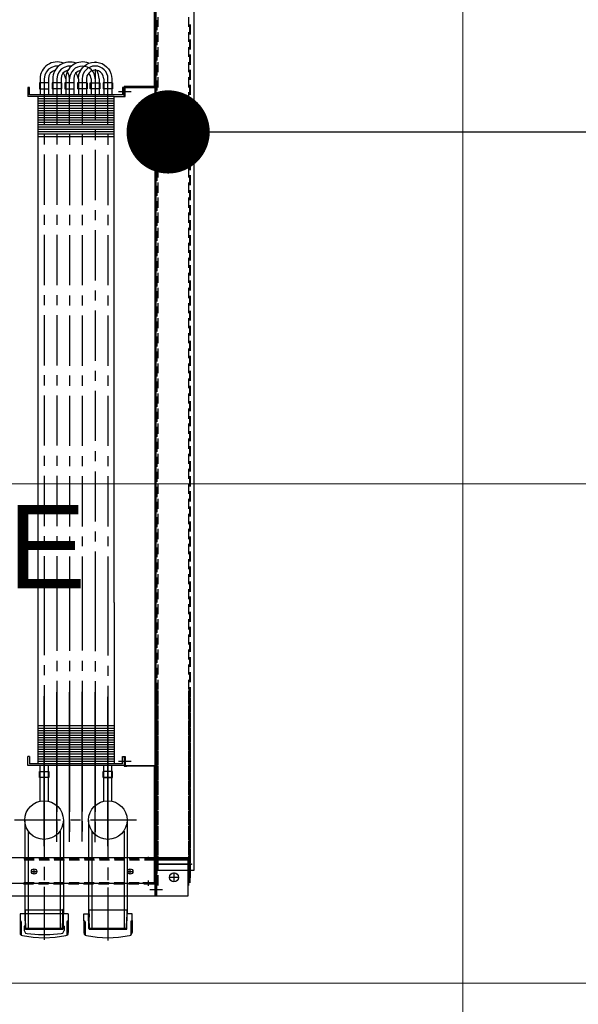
# Model space of a CAD drawing. Header units: millimetres. Extents: x -410 to 72073, y -3152 to 13830.
# Tile 65 of 92: x 15497 to 16169, y 7095 to 8278. Entities that reach past the tile are written whole.
import ezdxf
from ezdxf.enums import TextEntityAlignment as Align

# ---------------------------------------------------------------- set-up
doc = ezdxf.new("R2010")
doc.units = ezdxf.units.MM
for name, color, linetype, lineweight, true_color in [('A-CEILING-01', 7, 'Continuous', 5, 0xd56ca8), ('A-CEILING-05', 7, 'Continuous', 5, 0x139b48), ('M-MEP-ELLG-LIGHT', 5, 'Continuous', 15, 0x0000ff)]:
    doc.layers.add(name, color=color, linetype=linetype, lineweight=lineweight, true_color=true_color)
doc.layers.add('A-LIGHT', color=1, linetype='Continuous', lineweight=5)
doc.layers.add('ACMV-EQP-CHW', color=30, linetype='Continuous', true_color=0xff7f00)
doc.layers.add('RCP LAYOUT', color=9, linetype='Continuous', true_color=0x808080)
doc.styles.add('Romans', font='Romans.shx')
doc.styles.get("Standard").update_dxf_attribs({"font": 'arial.ttf'})
doc.dimstyles.new('100_Romans_Dot', dxfattribs={"dimtxt": 100, "dimasz": 100, "dimexe": 50, "dimexo": 50, "dimgap": 50, "dimtad": 1, "dimdec": 0, "dimzin": 0, "dimdsep": 46, "dimtxsty": 'Romans', "dimblk": 'DOT', "dimcen": 0.09, "dimclrd": 256, "dimclre": 256, "dimadec": 0, "dimazin": 0, "dimtfac": 1, "dimtdec": 0, "dimtofl": 0, "dimtmove": 0, "dimatfit": 3, "dimldrblk": 'DOT', "dimfxl": 1, "dimtolj": 1, "dimtzin": 0, "dimarcsym": 0})

# ---------------------------------------------------------------- blocks, each defined once
blk = doc.blocks.new('LIGHT-600X600MM')
at = {"color": 0}
blk.add_line((300, 0), (-300, 0), dxfattribs=at)
blk.add_lwpolyline([(-300, 300), (-300, -300), (300, -300), (300, 300)], close=True, dxfattribs=at)
for points in [[(-165, 160), (-165, 140, 0.414214), (-135, 110), (135, 110, 0.414214), (165, 140), (165, 160, 0.414214), (135, 190), (-135, 190, 0.414214)], [(-150, 160), (-150, 140, 0.414214), (-135, 125), (135, 125, 0.414214), (150, 140), (150, 160, 0.414214), (135, 175), (-135, 175, 0.414214)], [(-165, -160), (-165, -140, -0.414214), (-135, -110), (135, -110, -0.414214), (165, -140), (165, -160, -0.414214), (135, -190), (-135, -190, -0.414214)], [(-150, -160), (-150, -140, -0.414214), (-135, -125), (135, -125, -0.414214), (150, -140), (150, -160, -0.414214), (135, -175), (-135, -175, -0.414214)]]:
    blk.add_lwpolyline(points, format="xyb", close=True, dxfattribs=at)
blk.add_attdef('E', text='', height=100).set_placement((400, 250), align=Align.MIDDLE_CENTER)
blk = doc.blocks.new('A$C98a85b24')
at = {"layer": 'M-MEP-ELLG-LIGHT', "color": 8, "true_color": 0x808080}
ref = blk.add_blockref('LIGHT-600X600MM', (10940, 7420), dxfattribs=at)
ref.add_attrib('E', 'E', dxfattribs={"layer": '0', "color": 0, "height": 100}).set_placement((11340, 7645), align=Align.MIDDLE_CENTER)
blk = doc.blocks.new('A$C9bf954c9')
at = {"layer": 'A-CEILING-01', "true_color": 0x808080}
h = blk.add_hatch(dxfattribs=at)
h.set_pattern_fill('ANSI37', color=8, scale=2000)
h.set_pattern_definition([(45, (0, 0), (-176.7767, 176.7767), []), (135, (0, 0), (-176.7767, -176.7767), [])])
edge = h.paths.add_edge_path()
edge.add_line((17350, 13380), (12020, 13380))
edge.add_line((12020, 13380), (12020, 13280))
edge.add_line((12020, 13280), (11820, 13280))
edge.add_line((11820, 13280), (11820, 13380))
edge.add_line((11820, 13380), (6090, 13380))
edge.add_line((6090, 13380), (6090, 13280))
edge.add_line((6090, 13280), (5890, 13280))
edge.add_line((5890, 13280), (5890, 13380))
edge.add_line((5890, 13380), (350, 13380))
edge.add_line((350, 13380), (200, 13380))
edge.add_line((200, 13380), (200, 4520))
edge.add_line((200, 4520), (650, 4520))
edge.add_line((650, 4520), (650, 4220))
edge.add_line((650, 4220), (200, 4220))
edge.add_line((200, 4220), (200, 3270))
edge.add_line((200, 3270), (3945, 3270))
edge.add_line((3945, 3270), (3945, 3920))
edge.add_line((3945, 3920), (6135, 3920))
edge.add_line((6135, 3920), (6135, 3270))
edge.add_line((6135, 3270), (9805, 3270))
edge.add_line((9805, 3270), (9805, 3070))
edge.add_line((9805, 3070), (10125.7, 3070))
edge.add_line((10125.7, 3070), (10125.7, 3423))
edge.add_line((10125.7, 3423), (11242.1, 4539.4))
edge.add_line((11242.1, 4539.4), (10770.1, 5011.3))
edge.add_line((10770.1, 5011.3), (11904.4, 6145.6))
edge.add_line((11904.4, 6145.6), (14298.8, 8540))
edge.add_line((14298.8, 8540), (14450, 8540))
edge.add_line((14450, 8540), (14450, 9620))
edge.add_line((14450, 9620), (14450, 12330))
edge.add_arc((15200, 12330), 750, 90, 180, ccw=False)
edge.add_line((15200, 13080), (17350, 13080))
edge.add_line((17350, 13080), (17350, 13380))
h.paths.add_polyline_path([(5890.1, 11294.2), (6090.1, 11294.2), (6090.1, 11094.2), (5890.1, 11094.2)], flags=16)
h.paths.add_polyline_path([(5890.1, 9330), (6090.1, 9330), (6090.1, 9130), (5890.1, 9130)], flags=16)
h.paths.add_polyline_path([(5890, 8418.4), (6090, 8418.4), (6090, 8218.4), (5890, 8218.4)], flags=16)
h.paths.add_polyline_path([(5890, 6030), (6090, 6030), (6090, 5830), (5890, 5830)], flags=16)
h.paths.add_polyline_path([(11820, 8418.4), (12020, 8418.4), (12020, 8218.4), (11820, 8218.4)], flags=16)
h.paths.add_polyline_path([(11820, 9330), (12020, 9330), (12020, 9130), (11820, 9130)], flags=16)
h.paths.add_polyline_path([(11820.1, 11294.2), (12020.1, 11294.2), (12020.1, 11094.2), (11820.1, 11094.2)], flags=16)
at = {"layer": 'A-CEILING-05', "true_color": 0x808080}
h = blk.add_hatch(dxfattribs=at)
h.set_pattern_fill('_USER', color=8, scale=600, double=1, pattern_type=0)
h.set_pattern_definition([(0, (17230, 9520), (0, 600), []), (90, (17230, 9520), (-600, 4e-14), [])])
h.paths.add_polyline_path([(15490.9, 3520), (14590, 3520), (14590, 9520), (17230, 9520), (17230, 3520), (16390.9, 3520)])
at = {"layer": 'A-LIGHT', "color": 8, "true_color": 0x808080}
blk.add_blockref('A$C98a85b24', (4190, 0), dxfattribs=at)
blk = doc.blocks.new('A$C256bf26b')
blk.add_blockref('A$C9bf954c9', (0, 0))
blk = doc.blocks.new('_DOT')
at = {"color": 0, "linetype": 'ByBlock', "lineweight": -2}
blk.add_line((-0.5, 0), (-1, 0), dxfattribs=at)
at = {"color": 0, "linetype": 'ByBlock', "lineweight": -2, "const_width": 0.5}
blk.add_lwpolyline([(-0.25, 0, 1), (0.25, 0, 1)], format="xyb", close=True, dxfattribs=at)
blk = doc.blocks.new('AHU-5 TR-CARRIER')
at = {"layer": 'ACMV-EQP-CHW'}
for points in [[(0, 707.2), (37.7, 707.2), (37.7, 749), (38.7, 749), (38.7, 706.3), (1169.8, 706.3)], [(1169.8, 752.1), (30.9, 752.1), (30.9, 706.3)], [(45.9, 493.9), (1154.5, 493.9), (1154.5, 747.4)], [(153.4, 747.4), (165.3, 747.4)], [(153.4, 746.5), (165.3, 746.5)], [(171.5, 747.4), (183.4, 747.4)], [(171.5, 746.5), (183.4, 746.5)], [(189.6, 747.4), (201.8, 747.4)], [(189.6, 746.5), (201.8, 746.5)], [(207.7, 747.4), (219.8, 747.4)], [(207.7, 746.5), (219.8, 746.5)], [(225.8, 747.4), (237.9, 747.4)], [(225.8, 746.5), (237.9, 746.5)], [(243.9, 747.4), (256, 747.4)], [(243.9, 746.5), (256, 746.5)], [(261.9, 747.4), (274.1, 747.4)], [(261.9, 746.5), (274.1, 746.5)], [(280, 747.4), (292.2, 747.4)], [(280, 746.5), (292.2, 746.5)], [(298.1, 747.4), (310.3, 747.4)], [(298.1, 746.5), (310.3, 746.5)], [(316.2, 747.4), (328.4, 747.4)], [(316.2, 746.5), (328.4, 746.5)], [(334.3, 747.4), (346.4, 747.4)], [(334.3, 746.5), (346.4, 746.5)], [(352.4, 747.4), (364.5, 747.4)], [(352.4, 746.5), (364.5, 746.5)], [(370.5, 747.4), (382.6, 747.4)], [(370.5, 746.5), (382.6, 746.5)], [(388.5, 747.4), (400.7, 747.4)], [(388.5, 746.5), (400.7, 746.5)], [(406.6, 747.4), (418.8, 747.4)], [(406.6, 746.5), (418.8, 746.5)], [(424.7, 747.4), (436.9, 747.4)], [(424.7, 746.5), (436.9, 746.5)], [(442.8, 747.4), (455, 747.4)], [(442.8, 746.5), (455, 746.5)], [(460.9, 747.4), (473.1, 747.4)], [(460.9, 746.5), (473.1, 746.5)], [(479.3, 747.4), (491.1, 747.4)], [(479.3, 746.5), (491.1, 746.5)], [(497.4, 747.4), (509.2, 747.4)], [(497.4, 746.5), (509.2, 746.5)], [(515.5, 747.4), (527.3, 747.4)], [(515.5, 746.5), (527.3, 746.5)], [(533.5, 747.4), (545.4, 747.4)], [(533.5, 746.5), (545.4, 746.5)], [(551.6, 747.4), (563.5, 747.4)], [(551.6, 746.5), (563.5, 746.5)], [(569.7, 747.4), (581.6, 747.4)], [(569.7, 746.5), (581.6, 746.5)], [(587.8, 747.4), (599.7, 747.4)], [(587.8, 746.5), (599.7, 746.5)], [(605.9, 747.4), (618, 747.4)], [(605.9, 746.5), (618, 746.5)], [(624, 747.4), (636.1, 747.4)], [(624, 746.5), (636.1, 746.5)], [(642.1, 747.4), (654.2, 747.4)], [(642.1, 746.5), (654.2, 746.5)], [(660.1, 747.4), (672.3, 747.4)], [(660.1, 746.5), (672.3, 746.5)], [(678.2, 747.4), (690.4, 747.4)], [(678.2, 746.5), (690.4, 746.5)], [(696.3, 747.4), (708.5, 747.4)], [(696.3, 746.5), (708.5, 746.5)], [(714.4, 747.4), (726.6, 747.4)], [(714.4, 746.5), (726.6, 746.5)], [(732.5, 747.4), (744.7, 747.4)], [(732.5, 746.5), (744.7, 746.5)], [(750.6, 747.4), (762.7, 747.4)], [(750.6, 746.5), (762.7, 746.5)], [(768.7, 747.4), (780.8, 747.4)], [(768.7, 746.5), (780.8, 746.5)], [(786.7, 747.4), (798.9, 747.4)], [(786.7, 746.5), (798.9, 746.5)], [(804.8, 747.4), (817, 747.4)], [(804.8, 746.5), (817, 746.5)], [(822.9, 747.4), (835.1, 747.4)], [(822.9, 746.5), (835.1, 746.5)], [(841, 747.4), (853.2, 747.4)], [(841, 746.5), (853.2, 746.5)], [(859.1, 747.4), (871.3, 747.4)], [(859.1, 746.5), (871.3, 746.5)], [(877.2, 747.4), (889.3, 747.4)], [(877.2, 746.5), (889.3, 746.5)], [(895.6, 747.4), (907.4, 747.4)], [(895.6, 746.5), (907.4, 746.5)], [(913.6, 747.4), (925.5, 747.4)], [(913.6, 746.5), (925.5, 746.5)], [(931.7, 747.4), (943.6, 747.4)], [(931.7, 746.5), (943.6, 746.5)], [(949.8, 747.4), (961.7, 747.4)], [(949.8, 746.5), (961.7, 746.5)], [(1184.9, 747.4), (956.8, 747.4)], [(1184.9, 746.5), (956.8, 746.5)], [(962.8, 747.4), (974.9, 747.4)], [(962.8, 746.5), (974.9, 746.5)], [(967.9, 747.4), (979.8, 747.4)], [(967.9, 746.5), (979.8, 746.5)], [(980.9, 747.4), (993, 747.4)], [(980.9, 746.5), (993, 746.5)], [(986, 747.4), (997.9, 747.4)], [(986, 746.5), (997.9, 746.5)], [(998.9, 747.4), (1011.1, 747.4)], [(998.9, 746.5), (1011.1, 746.5)], [(1004.1, 747.4), (1015.9, 747.4)], [(1004.1, 746.5), (1015.9, 746.5)], [(1017, 747.4), (1029.2, 747.4)], [(1017, 746.5), (1029.2, 746.5)], [(1022.2, 747.4), (1034.3, 747.4)], [(1022.2, 746.5), (1034.3, 746.5)], [(1035.1, 747.4), (1047.3, 747.4)], [(1035.1, 746.5), (1047.3, 746.5)], [(1040.3, 747.4), (1052.4, 747.4)], [(1040.3, 746.5), (1052.4, 746.5)], [(1053.2, 747.4), (1065.4, 747.4)], [(1053.2, 746.5), (1065.4, 746.5)], [(1058.3, 747.4), (1070.5, 747.4)], [(1058.3, 746.5), (1070.5, 746.5)], [(1071.6, 747.4), (1083.4, 747.4)], [(1071.6, 746.5), (1083.4, 746.5)], [(1076.4, 747.4), (1088.6, 747.4)], [(1076.4, 746.5), (1088.6, 746.5)], [(1089.7, 747.4), (1101.5, 747.4)], [(1089.7, 746.5), (1101.5, 746.5)], [(1094.5, 747.4), (1106.7, 747.4)], [(1094.5, 746.5), (1106.7, 746.5)], [(1107.8, 747.4), (1119.6, 747.4)], [(1107.8, 746.5), (1119.6, 746.5)], [(1112.6, 747.4), (1124.8, 747.4)], [(1112.6, 746.5), (1124.8, 746.5)], [(1125.8, 747.4), (1137.7, 747.4)], [(1125.8, 746.5), (1137.7, 746.5)], [(1130.7, 747.4), (1142.9, 747.4)], [(1130.7, 746.5), (1142.9, 746.5)], [(1143.9, 747.4), (1155.8, 747.4)], [(1143.9, 746.5), (1155.8, 746.5)], [(1148.8, 747.4), (1160.9, 747.4)], [(1148.8, 746.5), (1160.9, 746.5)], [(1162, 706.3), (1162, 749)], [(1162, 749), (1163, 749), (1163, 707.2)], [(1162, 747.4), (1169.8, 747.4)], [(1162, 746.5), (1169.8, 746.5)], [(1166.9, 747.4), (1179, 747.4)], [(1166.9, 746.5), (1179, 746.5)], [(1169.8, 706.3), (1169.8, 752.1)], [(144.4, 745.3), (156.2, 745.3)], [(162.5, 745.3), (174.3, 745.3)], [(180.6, 745.3), (192.4, 745.3)], [(198.6, 745.3), (210.8, 745.3)], [(216.7, 745.3), (228.9, 745.3)], [(234.8, 745.3), (247, 745.3)], [(252.9, 745.3), (265.1, 745.3)], [(271, 745.3), (283.1, 745.3)], [(289.1, 745.3), (301.2, 745.3)], [(307.2, 745.3), (319.3, 745.3)], [(325.2, 745.3), (337.4, 745.3)], [(343.3, 745.3), (355.5, 745.3)], [(361.4, 745.3), (373.6, 745.3)], [(379.5, 745.3), (391.7, 745.3)], [(397.6, 745.3), (409.8, 745.3)], [(415.7, 745.3), (427.8, 745.3)], [(433.8, 745.3), (445.9, 745.3)], [(451.8, 745.3), (464, 745.3)], [(469.9, 745.3), (482.1, 745.3)], [(488.3, 745.3), (500.2, 745.3)], [(506.4, 745.3), (518.3, 745.3)], [(524.5, 745.3), (536.3, 745.3)], [(542.6, 745.3), (554.4, 745.3)], [(560.7, 745.3), (572.5, 745.3)], [(578.8, 745.3), (590.6, 745.3)], [(596.8, 745.3), (608.7, 745.3)], [(614.9, 745.3), (627.1, 745.3)], [(633, 745.3), (645.2, 745.3)], [(651.1, 745.3), (663.3, 745.3)], [(669.2, 745.3), (681.3, 745.3)], [(687.3, 745.3), (699.4, 745.3)], [(705.4, 745.3), (717.5, 745.3)], [(723.4, 745.3), (735.6, 745.3)], [(741.5, 745.3), (753.7, 745.3)], [(759.6, 745.3), (771.8, 745.3)], [(777.7, 745.3), (789.9, 745.3)], [(795.8, 745.3), (808, 745.3)], [(813.9, 745.3), (826, 745.3)], [(832, 745.3), (844.1, 745.3)], [(850, 745.3), (862.2, 745.3)], [(868.1, 745.3), (880.3, 745.3)], [(886.5, 745.3), (898.4, 745.3)], [(904.6, 745.3), (916.5, 745.3)], [(922.7, 745.3), (934.5, 745.3)], [(940.8, 745.3), (952.6, 745.3)], [(953.7, 745.3), (965.9, 745.3)], [(958.9, 745.3), (970.7, 745.3)], [(971.8, 745.3), (984, 745.3)], [(977, 745.3), (988.8, 745.3)], [(989.9, 745.3), (1002.1, 745.3)], [(995, 745.3), (1006.9, 745.3)], [(1008, 745.3), (1020.1, 745.3)], [(1013.1, 745.3), (1025.3, 745.3)], [(1026.1, 745.3), (1038.2, 745.3)], [(1031.2, 745.3), (1043.4, 745.3)], [(1044.2, 745.3), (1056.3, 745.3)], [(1049.3, 745.3), (1061.5, 745.3)], [(1062.5, 745.3), (1074.4, 745.3)], [(1067.4, 745.3), (1079.5, 745.3)], [(1080.6, 745.3), (1092.5, 745.3)], [(1085.5, 745.3), (1097.6, 745.3)], [(1098.7, 745.3), (1110.6, 745.3)], [(1103.6, 745.3), (1115.7, 745.3)], [(1116.8, 745.3), (1128.6, 745.3)], [(1121.7, 745.3), (1133.8, 745.3)], [(1134.9, 745.3), (1146.7, 745.3)], [(1139.7, 745.3), (1151.9, 745.3)], [(1153, 745.3), (1162, 745.3)], [(1200.7, 745), (1155.8, 745)], [(1155.8, 692.6), (1155.8, 745)], [(1157.3, 706.3), (1157.3, 745)], [(1157.8, 745.3), (1170, 745.3)], [(1175.9, 745.3), (1188.1, 745.3)], [(1178.2, 722.5), (1178.2, 733.7)], [(1200.7, 0), (1200.7, 745)], [(1183.8, 728.1), (1172.6, 728.1)], [(1192.9, 698.8), (1192.9, 714.1)], [(15.3, 705), (1185.4, 705)], [(16.2, 704.1), (228, 704.1)], [(44.6, 510.8), (1185.4, 510.8), (1185.4, 706.3)], [(144.4, 708.5), (156.2, 708.5)], [(148.1, 707.2), (160.3, 707.2)], [(162.5, 708.5), (174.3, 708.5)], [(166.2, 707.2), (178.4, 707.2)], [(180.6, 708.5), (192.4, 708.5)], [(184.3, 707.2), (196.5, 707.2)], [(198.6, 708.5), (210.8, 708.5)], [(202.4, 707.2), (214.5, 707.2)], [(216.7, 708.5), (228.9, 708.5)], [(220.5, 707.2), (232.6, 707.2)], [(227.9, 704.1), (227.9, 668.2), (239.8, 668.2), (239.8, 669.2), (228.9, 669.2), (228.9, 705)], [(228.9, 705), (228.9, 669.2)], [(234.8, 708.5), (247, 708.5)], [(238.6, 707.2), (250.7, 707.2)], [(252.9, 708.5), (265.1, 708.5)], [(256.6, 707.2), (268.8, 707.2)], [(271, 708.5), (283.1, 708.5)], [(274.7, 707.2), (286.9, 707.2)], [(289.1, 708.5), (301.2, 708.5)], [(292.8, 707.2), (305, 707.2)], [(307.2, 708.5), (319.3, 708.5)], [(310.9, 707.2), (323.1, 707.2)], [(325.2, 708.5), (337.4, 708.5)], [(329.3, 707.2), (341.2, 707.2)], [(343.3, 708.5), (355.5, 708.5)], [(347.4, 707.2), (359.2, 707.2)], [(361.4, 708.5), (373.6, 708.5)], [(365.5, 707.2), (377.3, 707.2)], [(379.5, 708.5), (391.7, 708.5)], [(383.6, 707.2), (395.4, 707.2)], [(397.6, 708.5), (409.8, 708.5)], [(401.6, 707.2), (413.5, 707.2)], [(415.7, 708.5), (427.8, 708.5)], [(419.7, 707.2), (431.6, 707.2)], [(433.8, 708.5), (445.9, 708.5)], [(437.8, 707.2), (449.7, 707.2)], [(451.8, 708.5), (464, 708.5)], [(455.9, 707.2), (468.1, 707.2)], [(469.9, 708.5), (482.1, 708.5)], [(474, 707.2), (486.1, 707.2)], [(488.3, 708.5), (500.2, 708.5)], [(492.1, 707.2), (504.2, 707.2)], [(506.4, 708.5), (518.3, 708.5)], [(510.2, 707.2), (522.3, 707.2)], [(524.5, 708.5), (536.3, 708.5)], [(528.2, 707.2), (540.4, 707.2)], [(542.6, 708.5), (554.4, 708.5)], [(546.3, 707.2), (558.5, 707.2)], [(560.7, 708.5), (572.5, 708.5)], [(564.4, 707.2), (576.6, 707.2)], [(578.8, 708.5), (590.6, 708.5)], [(582.5, 707.2), (594.7, 707.2)], [(596.8, 708.5), (608.7, 708.5)], [(600.6, 707.2), (612.7, 707.2)], [(614.9, 708.5), (627.1, 708.5)], [(618.7, 707.2), (630.8, 707.2)], [(633, 708.5), (645.2, 708.5)], [(636.8, 707.2), (648.9, 707.2)], [(651.1, 708.5), (663.3, 708.5)], [(654.8, 707.2), (667, 707.2)], [(669.2, 708.5), (681.3, 708.5)], [(672.9, 707.2), (685.1, 707.2)], [(687.3, 708.5), (699.4, 708.5)], [(691, 707.2), (703.2, 707.2)], [(705.4, 708.5), (717.5, 708.5)], [(709.1, 707.2), (721.3, 707.2)], [(723.4, 708.5), (735.6, 708.5)], [(727.2, 707.2), (739.4, 707.2)], [(741.5, 708.5), (753.7, 708.5)], [(745.6, 707.2), (757.4, 707.2)], [(759.6, 708.5), (771.8, 708.5)], [(763.7, 707.2), (775.5, 707.2)], [(777.7, 708.5), (789.9, 708.5)], [(781.8, 707.2), (793.6, 707.2)], [(795.8, 708.5), (808, 708.5)], [(799.8, 707.2), (811.7, 707.2)], [(813.9, 708.5), (826, 708.5)], [(817.9, 707.2), (829.8, 707.2)], [(832, 708.5), (844.1, 708.5)], [(836, 707.2), (847.9, 707.2)], [(850, 708.5), (862.2, 708.5)], [(854.1, 707.2), (865.9, 707.2)], [(868.1, 708.5), (880.3, 708.5)], [(872.2, 707.2), (884.3, 707.2)], [(886.5, 708.5), (898.4, 708.5)], [(890.3, 707.2), (902.4, 707.2)], [(904.6, 708.5), (916.5, 708.5)], [(908.4, 707.2), (920.5, 707.2)], [(922.7, 708.5), (934.5, 708.5)], [(926.4, 707.2), (938.6, 707.2)], [(940.8, 708.5), (952.6, 708.5)], [(944.5, 707.2), (956.7, 707.2)], [(1180, 707.2), (951.5, 707.2)], [(953.7, 708.5), (965.9, 708.5)], [(957.8, 707.2), (969.6, 707.2)], [(958.9, 708.5), (970.7, 708.5)], [(962.6, 707.2), (974.8, 707.2)], [(971.8, 708.5), (984, 708.5)], [(975.9, 707.2), (987.7, 707.2)], [(977, 708.5), (988.8, 708.5)], [(980.7, 707.2), (992.9, 707.2)], [(989.9, 708.5), (1002.1, 708.5)], [(993.9, 707.2), (1005.8, 707.2)], [(995, 708.5), (1006.9, 708.5)], [(998.8, 707.2), (1010.9, 707.2)], [(1008, 708.5), (1020.1, 708.5)], [(1012, 707.2), (1023.9, 707.2)], [(1013.1, 708.5), (1025.3, 708.5)], [(1016.9, 707.2), (1029, 707.2)], [(1026.1, 708.5), (1038.2, 708.5)], [(1030.1, 707.2), (1042.3, 707.2)], [(1031.2, 708.5), (1043.4, 708.5)], [(1035, 707.2), (1047.1, 707.2)], [(1043.8, 669.2), (1043.8, 705)], [(1044.2, 708.5), (1056.3, 708.5)], [(1044.8, 704.1), (1044.8, 668.2), (1044.8, 671.4)], [(1044.8, 704.1), (1184.5, 704.1)], [(1048.2, 707.2), (1060.4, 707.2)], [(1049.3, 708.5), (1061.5, 708.5)], [(1053, 707.2), (1065.2, 707.2)], [(1062.5, 708.5), (1074.4, 708.5)], [(1066.3, 707.2), (1078.4, 707.2)], [(1067.4, 708.5), (1079.5, 708.5)], [(1071.1, 707.2), (1083.3, 707.2)], [(1080.6, 708.5), (1092.5, 708.5)], [(1084.4, 707.2), (1096.5, 707.2)], [(1085.5, 708.5), (1097.6, 708.5)], [(1089.2, 707.2), (1101.4, 707.2)], [(1098.7, 708.5), (1110.6, 708.5)], [(1102.5, 707.2), (1114.6, 707.2)], [(1103.6, 708.5), (1115.7, 708.5)], [(1107.3, 707.2), (1119.5, 707.2)], [(1116.8, 708.5), (1128.6, 708.5)], [(1120.6, 707.2), (1132.7, 707.2)], [(1121.7, 708.5), (1133.8, 708.5)], [(1125.4, 707.2), (1137.6, 707.2)], [(1134.9, 708.5), (1146.7, 708.5)], [(1138.6, 707.2), (1150.8, 707.2)], [(1139.7, 708.5), (1151.9, 708.5)], [(1143.8, 707.2), (1155.6, 707.2)], [(1153, 708.5), (1162, 708.5)], [(1156.7, 707.2), (1169.8, 707.2)], [(1157.3, 692.6), (1157.3, 706.3)], [(1157.8, 708.5), (1170, 708.5)], [(1161.9, 707.2), (1173.7, 707.2)], [(1200.7, 706.3), (1162, 706.3)], [(1200.7, 707.2), (1163, 707.2)], [(1175.9, 708.5), (1188.1, 708.5)], [(1184.5, 692.6), (1184.5, 705)], [(1184.5, 691), (1184.5, 704.1)], [(1186, 691.6), (1186, 705.4)], [(1200.7, 705.4), (1186, 705.4)], [(1157.4, 697.2), (1153.6, 697.2)], [(1155.8, 674.2), (1155.8, 686.3)], [(1157.3, 674.5), (1157.3, 686.6)], [(1188.5, 697.2), (1182.3, 697.2)], [(1185.4, 691), (1184.5, 691)], [(1184.5, 674.2), (1184.5, 686.3)], [(234.2, 676.7), (234.2, 661.4)], [(1038.5, 661.4), (1038.5, 676.7)], [(1109.6, 682.9), (1109.6, 627.7)], [(1174.5, 675.4), (1168.3, 675.4)], [(1171.4, 672.3), (1171.4, 678.8)], [(1186, 673.5), (1186, 685.7)], [(1230, 677.6), (1222.2, 677.6), (1222.2, 671.7)], [(1230, 677.6), (1244.7, 677.6)], [(1230, 677.6), (1230.6, 677.3), (1230.9, 676.7), (1230.9, 676), (1231.6, 676)], [(1231.6, 676), (1247.8, 676)], [(1234.7, 676.7), (1234.7, 677)], [(1248.4, 674.5), (1247.8, 676), (1246.5, 677), (1244.7, 677.6)], [(239.8, 656.1), (239.8, 668.2), (228.9, 668.2), (228.9, 666.1), (237.9, 666.1)], [(237.9, 666.1), (237.9, 554.1), (228.9, 554.1)], [(1034.2, 668.2), (1033.2, 668.2), (1033.2, 669.2), (1043.8, 669.2)], [(1043.8, 668.2), (1043.8, 552.2), (1033.2, 552.2)], [(1042, 666.1), (1033.2, 666.1), (1033.2, 668.2), (1043.8, 668.2)], [(1034.2, 668.2), (1044.8, 668.2)], [(1042, 666.1), (1042, 554.1)], [(1043.8, 668.2), (1043.8, 669.2)], [(1109.6, 671.7), (1221.6, 671.7)], [(1122.7, 667.9), (1240.9, 667.9)], [(1155.8, 656.1), (1155.8, 668.2)], [(1157.3, 656.4), (1157.3, 668.6)], [(1184.5, 656.1), (1184.5, 668.2)], [(1186, 655.5), (1186, 667.6)], [(1216.6, 671.7), (1217.8, 671.1), (1226.3, 671.1)], [(1217.8, 671.1), (1217.8, 625.8)], [(1239.7, 671.4), (1221.6, 671.7)], [(1240.9, 670.7), (1239.7, 671.4), (1239.7, 625.5), (1221.6, 625.2)], [(1240.9, 670.7), (1226.3, 671.1)], [(1240.9, 670.7), (1240.9, 626.5)], [(1248.4, 622.7), (1250.3, 635.5), (1250.9, 648.6), (1250.3, 661.4), (1248.4, 674.5)], [(223.3, 654.2), (223.3, 642.7)], [(223.3, 654.2), (230.8, 654.2)], [(230.8, 654.2), (230.8, 642.7)], [(847.9, 656.1), (239.8, 656.1), (239.8, 564.1), (847.9, 564.1)], [(242.6, 656.1), (242.6, 564.1)], [(245.4, 656.1), (245.4, 564.1)], [(248.2, 656.1), (248.2, 564.1)], [(251, 656.1), (251, 564.1)], [(254.2, 656.1), (254.2, 564.1)], [(257, 656.1), (257, 564.1)], [(259.8, 656.1), (259.8, 564.1)], [(262.6, 656.1), (262.6, 564.1)], [(265.4, 656.1), (265.4, 564.1)], [(268.2, 656.1), (268.2, 564.1)], [(271.3, 656.1), (271.3, 564.1)], [(274.1, 656.1), (274.1, 564.1)], [(276.9, 656.1), (276.9, 564.1)], [(279.7, 656.1), (279.7, 564.1)], [(282.5, 656.1), (282.5, 564.1)], [(285.3, 656.1), (285.3, 564.1)], [(288.5, 656.1), (288.5, 564.1)], [(847.9, 656.1), (1042, 656.1)], [(996.4, 656.1), (996.4, 564.1)], [(999.3, 656.1), (999.3, 564.1)], [(1002.1, 656.1), (1002.1, 564.1)], [(1004.9, 656.1), (1004.9, 564.1)], [(1007.7, 656.1), (1007.7, 564.1)], [(1010.5, 656.1), (1010.5, 564.1)], [(1013.3, 656.1), (1013.3, 564.1)], [(1016.4, 656.1), (1016.4, 564.1)], [(1019.2, 656.1), (1019.2, 564.1)], [(1022, 656.1), (1022, 564.1)], [(1024.8, 656.1), (1024.8, 564.1)], [(1027.6, 656.1), (1027.6, 564.1)], [(1030.4, 656.1), (1030.4, 564.1)], [(1033.6, 656.1), (1033.6, 564.1)], [(1036.4, 656.1), (1036.4, 564.1)], [(1039.2, 656.1), (1039.2, 564.1)], [(1086.9, 653.3), (1043.8, 653.3)], [(1051, 654.2), (1051, 642.7)], [(1058.5, 654.2), (1051, 654.2)], [(1058.5, 654.2), (1058.5, 642.7), (1058.5, 654.2)], [(218.6, 643.6), (215.5, 643), (212.7, 641.7), (210.5, 639.6), (208.9, 637.1), (208.3, 633.9), (208.6, 630.8), (209.6, 628), (211.7, 625.5)], [(218.6, 643.6), (237.9, 643.6)], [(223.3, 642.7), (230.8, 642.7)], [(286, 648.6), (297.8, 648.6)], [(310, 648.6), (370.5, 648.6)], [(382.3, 648.6), (394.5, 648.6)], [(406.6, 648.6), (466.8, 648.6)], [(479, 648.6), (491.1, 648.6)], [(503, 648.6), (563.5, 648.6)], [(575.3, 648.6), (587.5, 648.6)], [(599.7, 648.6), (659.8, 648.6)], [(672, 648.6), (684.2, 648.6)], [(696, 648.6), (756.5, 648.6)], [(768.7, 648.6), (780.5, 648.6)], [(792.7, 648.6), (847.9, 648.6)], [(847.9, 648.6), (911.8, 648.6)], [(924, 648.6), (936.1, 648.6)], [(948, 648.6), (1008.4, 648.6)], [(1141, 648.6), (961.2, 648.6)], [(973.4, 648.6), (985.2, 648.6)], [(997.4, 648.6), (1057.6, 648.6)], [(1020.3, 648.6), (1032.5, 648.6)], [(1086.9, 643.6), (1043.8, 643.6)], [(1044.6, 648.6), (1104.8, 648.6)], [(1058.5, 642.7), (1051, 642.7)], [(1069.7, 648.6), (1081.9, 648.6)], [(1094, 648.6), (1154.2, 648.6)], [(1104.3, 648.6), (1157.7, 648.6)], [(1117, 648.6), (1129.1, 648.6)], [(1155.8, 638), (1155.8, 650.2)], [(1157.3, 638.3), (1157.3, 650.5)], [(1166.4, 648.6), (1178.2, 648.6)], [(1169.5, 648.6), (1181.7, 648.6)], [(1184.5, 638), (1184.5, 650.2)], [(1186, 637.4), (1186, 649.5)], [(1190.4, 648.6), (1254.3, 648.6)], [(1193.8, 648.6), (1246.8, 648.6)], [(198.3, 633.3), (198.3, 633.6)], [(207.1, 633.3), (267.9, 633.3)], [(218.6, 638), (213.3, 637.4), (208.3, 635.2)], [(218.6, 628.3), (214.9, 627.7), (211.7, 625.5)], [(218.6, 638), (237.9, 638)], [(218.6, 628.3), (237.9, 628.3)], [(280, 633.3), (292.2, 633.3)], [(304, 633.3), (364.5, 633.3)], [(376.4, 633.3), (388.5, 633.3)], [(400.7, 633.3), (460.9, 633.3)], [(473.1, 633.3), (485.2, 633.3)], [(497.1, 633.3), (557.5, 633.3)], [(569.7, 633.3), (581.6, 633.3)], [(593.7, 633.3), (653.9, 633.3)], [(666.1, 633.3), (678.2, 633.3)], [(690.4, 633.3), (750.6, 633.3)], [(762.7, 633.3), (774.6, 633.3)], [(786.7, 633.3), (847.9, 633.3)], [(847.9, 633.3), (906.5, 633.3)], [(918.6, 633.3), (930.8, 633.3)], [(942.7, 633.3), (1003.1, 633.3)], [(1136, 633.3), (955.9, 633.3)], [(968.1, 633.3), (979.9, 633.3)], [(992.1, 633.3), (1051, 633.3)], [(1015.3, 633.3), (1027.2, 633.3)], [(1039.3, 633.3), (1099.5, 633.3)], [(1111.7, 633.3), (1123.8, 633.3)], [(1122.7, 629.3), (1240.9, 629.3)], [(1155.8, 619.9), (1155.8, 632.1)], [(1157.3, 620.2), (1157.3, 632.4)], [(1184.5, 619.9), (1184.5, 632.1)], [(1186, 619.3), (1186, 631.4)], [(218.6, 613.1), (213.3, 613.7), (208.3, 615.9), (209.9, 612.4), (212, 609.6), (215.2, 608.1), (218.6, 607.4)], [(211.7, 625.5), (214.9, 623.3), (218.6, 622.7)], [(218.6, 622.7), (237.9, 622.7)], [(223.3, 623.7), (223.3, 612.1)], [(223.3, 623.7), (230.8, 623.7)], [(230.8, 623.7), (230.8, 612.1)], [(286, 617.7), (297.8, 617.7)], [(310, 617.7), (370.5, 617.7)], [(382.3, 617.7), (394.5, 617.7)], [(406.6, 617.7), (466.8, 617.7)], [(479, 617.7), (491.1, 617.7)], [(503, 617.7), (563.5, 617.7)], [(575.3, 617.7), (587.5, 617.7)], [(599.7, 617.7), (659.8, 617.7)], [(672, 617.7), (684.2, 617.7)], [(696, 617.7), (756.5, 617.7)], [(768.7, 617.7), (780.5, 617.7)], [(792.7, 617.7), (847.9, 617.7)], [(847.9, 617.7), (905.9, 617.7)], [(918, 617.7), (930.2, 617.7)], [(942, 617.7), (1002.5, 617.7)], [(1135.4, 617.7), (955.3, 617.7)], [(967.4, 617.7), (979.3, 617.7)], [(991.5, 617.7), (1049.8, 617.7)], [(1014.7, 617.7), (1026.5, 617.7)], [(1038.7, 617.7), (1099.2, 617.7)], [(1109.6, 625.2), (1221.6, 625.2)], [(1109.6, 615.5), (1109.6, 603.7)], [(1111, 617.7), (1123.2, 617.7)], [(1216.9, 625.2), (1217.8, 625.8), (1226.3, 626.1)], [(1230.9, 620.2), (1230.6, 619.6), (1230, 619.6), (1222.2, 619.6), (1222.2, 625.2)], [(1239.7, 625.5), (1240.9, 626.5), (1226.3, 626.1)], [(1230, 619.6), (1244.7, 619.6)], [(1231.6, 621.2), (1230.9, 620.8), (1230.9, 620.2)], [(1231.6, 621.2), (1247.8, 621.2)], [(1234.7, 620.2), (1234.7, 620.5)], [(1244.7, 619.6), (1246.5, 619.9), (1247.8, 621.2)], [(1247.8, 621.2), (1248.4, 622.7)], [(203.3, 604.6), (203.6, 600.3), (204.9, 595.9), (207.1, 592.5), (210.5, 589.7), (214.2, 587.8), (218.6, 587.2)], [(209.9, 614.9), (208.9, 614.3)], [(218.6, 613), (214.9, 612.1), (211.7, 610.2)], [(218.6, 613), (237.9, 613)], [(218.6, 607.4), (237.9, 607.4)], [(223.3, 612.1), (230.8, 612.1)], [(1155.8, 601.8), (1155.8, 614)], [(1157.3, 602.1), (1157.3, 614.3)], [(1184.5, 601.8), (1184.5, 614)], [(1186, 601.2), (1186, 613.4)], [(208.3, 600.3), (209.9, 597.1), (212, 594.3), (215.2, 592.8), (218.6, 592.2)], [(273.8, 602.4), (218.6, 602.4), (215.2, 602.1), (211.7, 600.9), (208.9, 599)], [(218.6, 597.8), (237.9, 597.8)], [(218.6, 592.2), (237.9, 592.2)], [(223.3, 592.8), (223.3, 581.6)], [(223.3, 592.8), (230.8, 592.8)], [(230.8, 592.8), (230.8, 581.6)], [(286, 602.4), (297.8, 602.4)], [(310, 602.4), (370.5, 602.4)], [(382.3, 602.4), (394.5, 602.4)], [(406.6, 602.4), (466.8, 602.4)], [(479, 602.4), (491.1, 602.4)], [(503, 602.4), (563.5, 602.4)], [(575.3, 602.4), (587.5, 602.4)], [(599.7, 602.4), (659.8, 602.4)], [(672, 602.4), (684.2, 602.4)], [(696, 602.4), (756.5, 602.4)], [(768.7, 602.4), (780.5, 602.4)], [(792.7, 602.4), (847.9, 602.4)], [(847.9, 602.4), (906.2, 602.4)], [(918.3, 602.4), (930.5, 602.4)], [(942.3, 602.4), (1002.8, 602.4)], [(1135.7, 602.4), (955.6, 602.4)], [(967.8, 602.4), (979.6, 602.4)], [(991.8, 602.4), (1050.4, 602.4)], [(1015, 602.4), (1026.9, 602.4)], [(1039, 602.4), (1099.5, 602.4)], [(1109.6, 595.3), (1221.6, 595.3)], [(1111.3, 602.4), (1123.5, 602.4)], [(1155.8, 583.7), (1155.8, 595.9)], [(1157.3, 584), (1157.3, 596.2)], [(1184.5, 583.7), (1184.5, 595.9)], [(1186, 583.1), (1186, 595.3)], [(1217.8, 594.3), (1216.6, 595.3)], [(1217.8, 594.3), (1217.8, 549.4)], [(1222.2, 594.3), (1217.8, 594.3)], [(1239.7, 595), (1222.2, 595.3), (1221.6, 595.3)], [(1222.2, 600.9), (1222.2, 542.9)], [(1222.2, 600.9), (1230, 600.9), (1244.7, 600.9)], [(1226.3, 594.3), (1222.2, 594.3)], [(1240.9, 594), (1226.3, 594.3)], [(1230.9, 600.3), (1230.6, 600.6), (1230, 600.9)], [(1230.9, 600), (1230.9, 599.6), (1231.6, 599.3)], [(1231.6, 599.3), (1247.8, 599.3)], [(1234.7, 600.3), (1234.7, 600)], [(1236.9, 595.9), (1242.2, 595.9)], [(1236.9, 595.9), (1236.9, 594)], [(1239.7, 595), (1239.7, 549.1)], [(1239.7, 595), (1240.9, 594)], [(1240.9, 594), (1240.9, 549.7)], [(1245.9, 592.5), (1245.3, 594.3), (1243.7, 595.3), (1242.2, 595.9)], [(1248.4, 597.8), (1247.8, 599.3), (1246.5, 600.6), (1244.7, 600.9)], [(1245.9, 551.3), (1247.1, 565), (1247.1, 578.7), (1245.9, 592.5)], [(1248.4, 546), (1250.3, 558.8), (1250.9, 571.9), (1250.3, 585), (1248.4, 597.8)], [(203.3, 589), (203.6, 585), (204.9, 580.6), (207.1, 577.2), (210.5, 574.4), (214.2, 572.5), (218.6, 571.9)], [(208.3, 585), (209.9, 581.9), (212, 579.1), (215.2, 577.5), (218.6, 576.9)], [(218, 587.2), (273.5, 587.2)], [(223.3, 581.6), (230.8, 581.6)], [(285.6, 587.2), (297.5, 587.2)], [(309.7, 587.2), (370.2, 587.2)], [(382, 587.2), (394.1, 587.2)], [(406.3, 587.2), (466.5, 587.2)], [(478.7, 587.2), (490.8, 587.2)], [(502.7, 587.2), (563.2, 587.2)], [(575, 587.2), (587.2, 587.2)], [(599.3, 587.2), (659.5, 587.2)], [(671.7, 587.2), (683.8, 587.2)], [(695.7, 587.2), (756.2, 587.2)], [(768.3, 587.2), (780.2, 587.2)], [(792.4, 587.2), (847.9, 587.2)], [(847.9, 587.2), (906.2, 587.2)], [(918.3, 587.2), (930.5, 587.2)], [(942.3, 587.2), (1002.8, 587.2)], [(1135.7, 587.2), (955.6, 587.2)], [(967.8, 587.2), (979.6, 587.2)], [(991.8, 587.2), (1050.4, 587.2)], [(1015, 587.2), (1026.9, 587.2)], [(1039, 587.2), (1099.5, 587.2)], [(1109.6, 591.5), (1109.6, 536.3)], [(1111.3, 587.2), (1123.5, 587.2)], [(1122.7, 591.2), (1240.9, 591.2)], [(218, 571.9), (273.5, 571.9)], [(218.6, 576.9), (237.9, 576.9)], [(285.6, 571.9), (297.5, 571.9)], [(309.7, 571.9), (370.2, 571.9)], [(382, 571.9), (394.1, 571.9)], [(406.3, 571.9), (466.5, 571.9)], [(478.7, 571.9), (490.8, 571.9)], [(502.7, 571.9), (563.2, 571.9)], [(575, 571.9), (587.2, 571.9)], [(599.3, 571.9), (659.5, 571.9)], [(671.7, 571.9), (683.8, 571.9)], [(695.7, 571.9), (756.2, 571.9)], [(768.3, 571.9), (780.2, 571.9)], [(792.4, 571.9), (847.9, 571.9)], [(847.9, 571.9), (911.2, 571.9)], [(923.3, 571.9), (935.5, 571.9)], [(947.3, 571.9), (1007.8, 571.9)], [(1140.7, 571.9), (960.6, 571.9)], [(972.7, 571.9), (984.6, 571.9)], [(996.8, 571.9), (1057.3, 571.9)], [(1020, 571.9), (1031.8, 571.9)], [(1086.9, 576.9), (1043.8, 576.9)], [(1044, 571.9), (1104.2, 571.9)], [(1069.1, 571.9), (1081.3, 571.9)], [(1093.4, 571.9), (1153.6, 571.9)], [(1104.3, 571.9), (1157.6, 571.9)], [(1116.3, 571.9), (1128.5, 571.9)], [(1155.8, 565.6), (1155.8, 577.8)], [(1157.3, 566), (1157.3, 578.1)], [(1165.8, 571.9), (1177.9, 571.9)], [(1169.5, 571.9), (1181.7, 571.9)], [(1184.5, 565.6), (1184.5, 577.8)], [(1186, 565), (1186, 577.2)], [(1189.8, 571.9), (1253.4, 571.9)], [(1193.8, 571.9), (1246.8, 571.9)], [(239.8, 564.1), (239.8, 552.2)], [(599.3, 564.1), (629.3, 564.1)], [(847.9, 564.1), (1042, 564.1)], [(1086.9, 566.9), (1043.8, 566.9)], [(1155.8, 547.6), (1155.8, 559.7)], [(1157.3, 547.9), (1157.3, 560)], [(1174.5, 559.7), (1168.3, 559.7)], [(1171.4, 556.6), (1171.4, 562.8)], [(1184.5, 547.6), (1184.5, 559.7)], [(1186, 546.9), (1186, 559.1)], [(228.9, 554.1), (228.9, 552.2), (239.8, 552.2)], [(1033.2, 554.1), (1033.2, 552.2)], [(1033.2, 554.1), (1042, 554.1)], [(1109.6, 548.5), (1222.2, 548.5), (1239.7, 549.1)], [(1122.7, 552.6), (1240.9, 552.6)], [(1217.8, 549.4), (1216.9, 548.5)], [(1222.2, 549.4), (1217.8, 549.4)], [(1226.3, 549.4), (1222.2, 549.4)], [(1240.9, 549.7), (1226.3, 549.4)], [(1231.6, 544.4), (1230.9, 544.1), (1230.9, 543.8)], [(1231.6, 544.4), (1247.8, 544.4)], [(1236.9, 549.7), (1236.9, 547.9), (1242.2, 547.9)], [(1240.9, 549.7), (1239.7, 549.1)], [(1242.2, 547.9), (1243.7, 548.5), (1245.3, 549.4), (1245.9, 551.3)], [(1244.7, 542.9), (1246.5, 543.2), (1247.8, 544.4)], [(1247.8, 544.4), (1248.4, 546)], [(1222.2, 542.9), (1230, 542.9), (1244.7, 542.9)], [(1230, 542.9), (1230.6, 543.2), (1230.9, 543.5)], [(1234.7, 543.8), (1234.7, 543.5)]]:
    blk.add_lwpolyline(points, dxfattribs=at)
for points in [[(208.3, 615.9, -0.756425), (218.6, 653.3), (237.9, 653.3)], [(273.8, 648.6), (218.6, 648.6, 0.990445), (218.6, 617.7), (273.8, 617.7)], [(199.9, 625.5, 0.532967), (218.6, 597.8), (214.9, 596.8), (211.7, 595)], [(199.9, 610.2, 0.5248), (218.6, 582.2), (237.9, 582.2)], [(199.9, 595, 0.5248), (218.6, 566.9), (237.9, 566.9)]]:
    blk.add_lwpolyline(points, format="xyb", dxfattribs=at)
for points in [[(230.8, 638.9), (230.8, 627.4), (223.3, 627.4), (223.3, 638.9)], [(230.8, 608.1), (223.3, 608.1), (223.3, 596.8), (230.8, 596.8)], [(223.3, 566.3), (230.8, 566.3), (230.8, 577.5), (223.3, 577.5)], [(1051, 577.5), (1058.5, 577.5), (1058.5, 566.3), (1051, 566.3)]]:
    blk.add_lwpolyline(points, close=True, dxfattribs=at)
for centre, radius in [((1178.4, 728), 5.48), ((1171.3, 675.4), 3.18), ((1109.5, 648.5), 23.2), ((1109.5, 571.8), 23.2), ((1171.3, 559.7), 3.18)]:
    blk.add_circle(centre, radius, dxfattribs=at)
blk.add_arc((218.8, 617.9), 15.4, 90.5501, 269.4499, dxfattribs=at)
blk = doc.blocks.new('A$C046736b7')
at = {"layer": 'ACMV-EQP-CHW', "rotation": 270}
blk.add_blockref('AHU-5 TR-CARRIER', (-247.1, 8425.9), dxfattribs=at)

msp = doc.modelspace()

# ---------------------------------------------------------------- block references
msp.add_blockref('A$C046736b7', (15202, 0))
at = {"layer": 'RCP LAYOUT'}
msp.add_blockref('A$C256bf26b', (0, 0), dxfattribs=at)

# ---------------------------------------------------------------- leaders
msp.add_leader([(15675.9, 8143.4), (18246.5, 8143.4)], dimstyle='100_Romans_Dot', override={"dimgap": 50, "dimtad": 0})

doc.saveas('drawing.dxf')
